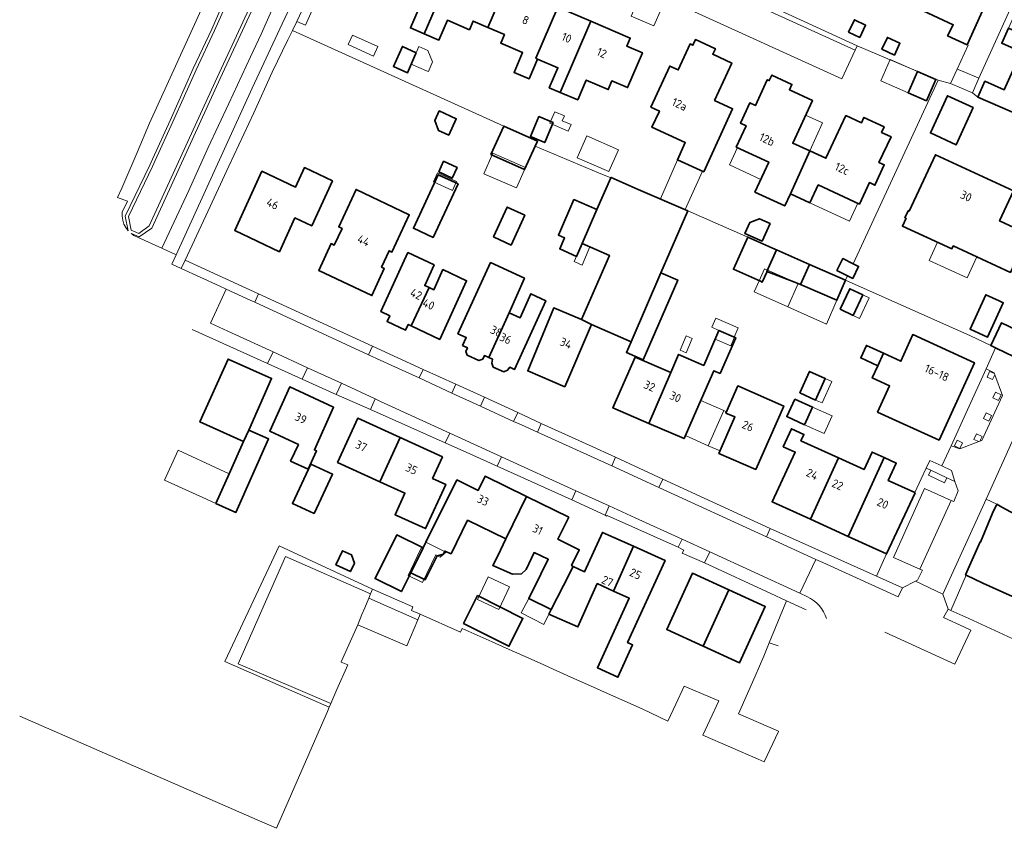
# Model space of a CAD drawing. Extents: x 154024 to 155007, y 472916 to 473908.
# Tile 2 of 49: x 154024 to 154183, y 473361 to 473491. Entities that reach past the tile are written whole.
import ezdxf
from ezdxf.enums import TextEntityAlignment as Align

# ---------------------------------------------------------------- set-up
doc = ezdxf.new("R2010")
doc.units = 0
doc.header["$LTSCALE"] = 0.75
for name, color, linetype, lineweight in [('B-RO-GR-BEPLANTING_CULTUUR_HEESTERS-GV', 252, 'CONTINUOUS', 18), ('B-RO-GR-BEPLANTING_CULTUUR_ROOS-GV', 252, 'CONTINUOUS', 18), ('B-RO-OG-BEBOUWING-GV', 6, 'CONTINUOUS', 35), ('B-RO-OG-BEBOUWING-T18', 1, 'CONTINUOUS', 18), ('B-RO-OG-BEBOUWING_LUIFEL-GV', 6, 'CONTINUOUS', 18), ('B-RO-OG-BEBOUWING_OVERBOUWING-GV', 6, 'CONTINUOUS', 18), ('B-RO-OG-TERREIN_CULTUURSCHEIDING-GV', 252, 'CONTINUOUS', 18), ('B-RO-OG-TERREIN_ERF-GV', 252, 'CONTINUOUS', 18), ('B-RO-OG-WATER-GV', 252, 'CONTINUOUS', 18), ('B-RO-OG-WATER_SLOOT-GV', 252, 'CONTINUOUS', 18), ('B-RO-VH-VERHARDING_BETONSTRAATSTEEN-GV', 252, 'CONTINUOUS', 18), ('B-RO-VH-VERHARDING_STRAATBAKSTEEN-GV', 252, 'CONTINUOUS', 18), ('B-RO-VH-VERHARDING_TEGEL-GV', 252, 'CONTINUOUS', 18)]:
    doc.layers.add(name, color=color, linetype=linetype, lineweight=lineweight)
doc.styles.add('NLCS-ISO-M200-T18', font='NLCS-ISO.ttf', dxfattribs={"height": 0.36})

msp = doc.modelspace()

# ---------------------------------------------------------------- linework, layer by layer
at = {"layer": 'B-RO-GR-BEPLANTING_CULTUUR_HEESTERS-GV', "flags": 128}
for points in [[(154079.202, 473510.967), (154078.18, 473511.381), (154072.857, 473500), (154070.77, 473495.52), (154068.748, 473491.104), (154070.157, 473490.505), (154074.328, 473500), (154074.713, 473500.877), (154077.139, 473506.518)], [(154181.549, 473434.043), (154181.481, 473434.231), (154180.703, 473434.594), (154180.28, 473433.688), (154181.185, 473433.266)], [(154182.564, 473430.809), (154181.658, 473431.232), (154181.235, 473430.326), (154182.14, 473429.904)], [(154181.02, 473427.45), (154180.114, 473427.873), (154179.691, 473426.967), (154180.596, 473426.545)], [(154178.936, 473423.251), (154179.132, 473423.325), (154179.492, 473424.094), (154178.586, 473424.517), (154178.163, 473423.611)], [(154176.333, 473423.06), (154175.427, 473423.483), (154175.004, 473422.577), (154175.909, 473422.155)], [(154175.085, 473416.792), (154174.502, 473417.067), (154173.762, 473417.416), (154173.391, 473416.615), (154170.827, 473417.813), (154171.187, 473418.629), (154170.455, 473418.974), (154169.616, 473417.232), (154168.597, 473415.012), (154168.641, 473414.992), (154164.05, 473405.097), (154164.048, 473405.098), (154162.398, 473401.502), (154166.607, 473399.603), (154168.726, 473400.682), (154169.047, 473400.839), (154169.828, 473402.457), (154169.406, 473402.645), (154165.142, 473404.546), (154170.162, 473415.673), (154174.491, 473413.752), (154174.89, 473413.575), (154175.638, 473415.299)], [(154181.17, 473411.666), (154181.865, 473413.124), (154180.12, 473413.961), (154173.133, 473398.581), (154173.981, 473396.196), (154174.429, 473395.989), (154176.916, 473401.668), (154176.824, 473401.713), (154179.175, 473407.037), (154179.221, 473407.017)], [(154073.998, 473380.35), (154074.249, 473380.925), (154059.282, 473387.366), (154066.903, 473404.694), (154080.656, 473398.656), (154080.977, 473399.438), (154065.871, 473406.423), (154057.102, 473387.735)]]:
    msp.add_lwpolyline(points, close=True, dxfattribs=at)
at = {"layer": 'B-RO-GR-BEPLANTING_CULTUUR_ROOS-GV', "flags": 128}
msp.add_lwpolyline([(154151.059, 473396.047), (154147.89, 473397.523), (154145.08, 473390.747), (154146.54, 473390.27)], dxfattribs=at)
at = {"layer": 'B-RO-OG-BEBOUWING-GV', "flags": 128}
for points in [[(154174.953, 473505.918), (154169.146, 473493.204), (154174.822, 473490.612), (154173.908, 473488.835), (154177.092, 473487.381), (154179.784, 473493.34), (154176.686, 473494.738), (154179.176, 473500.251), (154175.947, 473501.726), (154177.346, 473504.824)], [(154088.695, 473503.027), (154085.134, 473494.757), (154085.217, 473494.721), (154088.496, 473493.308), (154087.111, 473490.094), (154089.338, 473489.135), (154094.28, 473500.624)], [(154099.604, 473490.158), (154102.043, 473495.798), (154099.635, 473496.839), (154100.173, 473498.089), (154094.28, 473500.624), (154089.338, 473489.135), (154091.703, 473488.116), (154093.088, 473491.331), (154096.642, 473489.801), (154097.235, 473491.178)], [(154102.043, 473495.798), (154099.604, 473490.158), (154102.287, 473489.002), (154101.694, 473487.625), (154105.239, 473486.097), (154103.854, 473482.883), (154106.27, 473481.842), (154107.654, 473485.057), (154107.37, 473485.179), (154110.938, 473493.457), (154105.225, 473495.915), (154104.684, 473494.656)], [(154107.654, 473485.057), (154110.933, 473483.645), (154109.549, 473480.43), (154111.319, 473479.667), (154116.266, 473491.164), (154110.938, 473493.457), (154107.37, 473485.179)], [(154111.319, 473479.667), (154114.141, 473478.452), (154115.525, 473481.667), (154119.079, 473480.137), (154119.648, 473481.534), (154122.186, 473480.452), (154124.604, 473486.075), (154122.065, 473487.156), (154122.614, 473488.433), (154116.266, 473491.164)], [(154159.698, 473488.558), (154160.648, 473490.539), (154158.844, 473491.404), (154157.894, 473489.423)], [(154183.734, 473490.022), (154182.658, 473487.6), (154185.774, 473486.216), (154184.441, 473483.216), (154194.11, 473478.928), (154196.516, 473484.353)], [(154134.496, 473466.846), (154139.168, 473477.036), (154136.259, 473478.37), (154139.031, 473484.415), (154135.958, 473485.823), (154136.375, 473486.732), (154133.157, 473488.208), (154132.741, 473487.299), (154132.304, 473487.499), (154130.379, 473483.299), (154129.015, 473483.924), (154125.973, 473477.289), (154127.336, 473476.663), (154126.128, 473474.027), (154131.518, 473471.556), (154130.251, 473468.792)], [(154165.302, 473485.697), (154166.195, 473487.613), (154164.188, 473488.549), (154163.294, 473486.633)], [(154086.958, 473483.561), (154087.912, 473485.834), (154088.025, 473486.082), (154085.811, 473487.089), (154084.349, 473483.877), (154086.63, 473482.839)], [(154170.484, 473478.3), (154172.001, 473481.74), (154169.038, 473483.047), (154167.521, 473479.607)], [(154191.636, 473473.349), (154194.11, 473478.928), (154184.441, 473483.216), (154183.054, 473480.092), (154179.937, 473481.476), (154178.797, 473478.909)], [(154151.645, 473470.211), (154148.884, 473471.465), (154152.052, 473478.384), (154148.337, 473480.085), (154148.743, 473480.96), (154145.51, 473482.46), (154145.097, 473481.569), (154144.761, 473481.723), (154142.846, 473477.54), (154141.938, 473477.96), (154140.433, 473474.7), (154141.341, 473474.281), (154139.748, 473470.831), (154145.013, 473468.4), (154142.779, 473463.561), (154147.6, 473461.335), (154148.509, 473463.305)], [(154178.053, 473477.207), (154173.873, 473479.128), (154171.117, 473473.131), (154175.297, 473471.21)], [(154093.282, 473472.766), (154094.511, 473475.42), (154091.77, 473476.69), (154091.045, 473475.125), (154091.629, 473473.532)], [(154110.176, 473474.784), (154107.873, 473475.769), (154106.496, 473472.551), (154108.8, 473471.566), (154108.92, 473471.848)], [(154148.509, 473463.305), (154151.669, 473461.846), (154152.994, 473464.715), (154159.666, 473461.633), (154161.264, 473465.092), (154162.172, 473464.673), (154163.681, 473467.941), (154162.813, 473468.352), (154164.761, 473472.498), (154163.235, 473473.215), (154163.651, 473474.113), (154160.388, 473475.624), (154159.98, 473474.744), (154157.483, 473475.917), (154154.247, 473469.03), (154151.645, 473470.211)], [(154107.268, 473470.989), (154107.627, 473471.781), (154102.201, 473474.237), (154100.122, 473469.645), (154105.548, 473467.189)], [(154167.717, 473460.455), (154167.535, 473460.539), (154167.016, 473459.413), (154167.198, 473459.33), (154166.611, 473458.058), (154174.596, 473454.407), (154174.81, 473454.87), (154184.071, 473450.597), (154186.92, 473456.772), (154182.316, 473458.896), (154184.57, 473463.781), (154171.94, 473469.608)], [(154065.951, 473453.936), (154068.45, 473459.39), (154071.17, 473458.097), (154074.502, 473465.37), (154069.985, 473467.513), (154068.524, 473464.345), (154063.104, 473466.917), (154058.719, 473457.374)], [(154091.676, 473466.815), (154093.867, 473465.823), (154094.645, 473467.541), (154092.454, 473468.533)], [(154090.785, 473456.248), (154094.793, 473464.877), (154091.599, 473466.36), (154087.592, 473457.731)], [(154117.246, 473460.725), (154114.857, 473455.261), (154119.255, 473453.339), (154114.734, 473442.997), (154116.338, 473442.162), (154122.763, 473439.385), (154127.576, 473450.529), (154131.906, 473460.555), (154123.92, 473464.006), (154119.521, 473465.929), (154119.484, 473465.844)], [(154082.431, 473451.414), (154083.663, 473454.084), (154084.117, 473453.875), (154086.903, 473459.913), (154078.319, 473463.986), (154075.529, 473457.939), (154076.046, 473457.7), (154074.805, 473455.011), (154074.289, 473455.25), (154072.291, 473450.919), (154080.87, 473446.838), (154082.884, 473451.206)], [(154114.857, 473455.261), (154117.246, 473460.725), (154113.53, 473462.349), (154111.019, 473456.604), (154112.005, 473456.172), (154111.22, 473454.376), (154113.949, 473453.183)], [(154105.582, 473459.83), (154102.741, 473461.134), (154100.53, 473456.315), (154103.371, 473455.011)], [(154143.945, 473455.617), (154145.22, 473458.485), (154143.517, 473459.243), (154141.933, 473458.634), (154141.145, 473456.862)], [(154144.718, 473450.734), (154146.267, 473454.218), (154145.968, 473454.351), (154141.605, 473456.291), (154139.298, 473451.104), (154143.664, 473449.163), (154143.961, 473449.031), (154144.673, 473450.633)], [(154087.224, 473441.945), (154090.15, 473448.132), (154089.41, 473448.471), (154090.934, 473451.809), (154086.695, 473453.788), (154082.339, 473444.256), (154083.759, 473443.584), (154083.333, 473442.68), (154086.317, 473441.268), (154086.743, 473442.172)], [(154146.267, 473454.218), (154144.718, 473450.734), (154149.034, 473449.077), (154150.135, 473448.607), (154151.587, 473451.874)], [(154156.032, 473450.881), (154157.735, 473450.038), (154158.574, 473449.623), (154159.533, 473451.56), (154158.645, 473451.999), (154156.991, 473452.818)], [(154099.766, 473436.832), (154103.081, 473444.042), (154105.513, 473449.67), (154100.059, 473452.175), (154094.773, 473440.667), (154096.111, 473440.053), (154095.521, 473438.784), (154096.324, 473438.415), (154096.057, 473437.833), (154096.288, 473437.21), (154098.159, 473436.349), (154098.783, 473436.58), (154099.05, 473437.161)], [(154157.398, 473449.313), (154151.587, 473451.874), (154150.135, 473448.607), (154156.024, 473446.094)], [(154090.15, 473448.132), (154087.224, 473441.945), (154091.841, 473439.761), (154096.175, 473449.237), (154092.343, 473451.031), (154090.891, 473447.792)], [(154122.763, 473439.385), (154122.015, 473437.654), (154124.734, 473436.479), (154130.298, 473449.353), (154127.576, 473450.529)], [(154103.081, 473444.042), (154099.766, 473436.832), (154100.391, 473436.545), (154100.25, 473435.928), (154100.49, 473435.3), (154102.171, 473434.527), (154102.767, 473434.771), (154103.18, 473435.263), (154103.944, 473434.912), (154108.98, 473446.012), (154106.577, 473447.128), (154104.813, 473443.238)], [(154156.54, 473444.652), (154158.667, 473443.647), (154160.228, 473446.95), (154158.101, 473447.955)], [(154182.263, 473445.977), (154180.075, 473446.972), (154177.548, 473441.42), (154180.379, 473440.132), (154182.906, 473445.684)], [(154114.734, 473442.997), (154110.25, 473444.844), (154106.059, 473434.674), (154112.038, 473432.124), (154116.338, 473442.162)], [(154181.66, 473438.384), (154183.335, 473437.57), (154184.424, 473437.04), (154188.693, 473435.072), (154202.981, 473428.484), (154208.764, 473425.818), (154209.67, 473425.4), (154222.103, 473419.667), (154228.423, 473416.753), (154235.833, 473413.337), (154236.095, 473413.906), (154239.935, 473412.156), (154240.701, 473414.083), (154241.233, 473416.988), (154238.144, 473418.349), (154229.063, 473422.536), (154228.071, 473420.372), (154224.65, 473421.958), (154225.067, 473422.866), (154190.467, 473438.768), (154186.214, 473440.722), (154182.625, 473442.467), (154180.891, 473438.758)], [(154125.648, 473426.18), (154131.323, 473423.738), (154133.349, 473428.335), (154136.15, 473434.691), (154137.146, 473434.256), (154139.671, 473440.039), (154136.959, 473441.223), (154134.491, 473435.569), (154133.264, 473436.104), (154130.442, 473437.334), (154129.202, 473434.44)], [(154162.583, 473428.003), (154172.531, 473423.497), (154178.233, 473435.996), (154168.288, 473440.554), (154166.362, 473436.231), (154163.544, 473437.524), (154162.614, 473435.499), (154161.721, 473433.553), (154164.539, 473432.26)], [(154163.544, 473437.524), (154160.793, 473438.787), (154159.863, 473436.762), (154162.614, 473435.499)], [(154125.648, 473426.18), (154129.202, 473434.44), (154123.427, 473436.914), (154119.814, 473428.69)], [(154060.965, 473425.114), (154064.67, 473433.458), (154057.643, 473436.582), (154053.078, 473426.421), (154060.149, 473423.276)], [(154150.03, 473431.114), (154152.574, 473429.971), (154154.138, 473433.45), (154151.594, 473434.594)], [(154142.943, 473418.737), (154147.417, 473429.001), (154139.986, 473432.239), (154138.082, 473427.871), (154139.545, 473427.233), (154136.963, 473421.311)], [(154068.996, 473422.81), (154067.746, 473420.094), (154070.6, 473418.781), (154071.932, 473421.739), (154071.588, 473421.899), (154074.694, 473428.792), (154067.596, 473432.096), (154064.371, 473424.939)], [(154149.209, 473430.13), (154147.919, 473427.285), (154150.8, 473425.979), (154152.09, 473428.825)], [(154082.178, 473416.764), (154085.429, 473423.907), (154078.582, 473427.026), (154075.338, 473419.878)], [(154057.827, 473418.046), (154055.677, 473413.252), (154058.906, 473411.804), (154064.182, 473423.685), (154060.965, 473425.114), (154060.149, 473423.276)], [(154151.753, 473410.706), (154156.277, 473420.626), (154150.215, 473423.388), (154150.682, 473424.417), (154148.671, 473425.332), (154147.343, 473422.41), (154149.294, 473421.554), (154145.536, 473413.542)], [(154082.178, 473416.764), (154086.221, 473414.924), (154084.636, 473411.442), (154089.564, 473409.198), (154092.812, 473416.336), (154090.685, 473417.304), (154092.277, 473420.787), (154085.429, 473423.907)], [(154156.277, 473420.626), (154151.753, 473410.706), (154157.833, 473407.933), (154163.649, 473420.682), (154161.696, 473421.571), (154160.407, 473418.744)], [(154071.527, 473411.629), (154074.518, 473417.964), (154071.031, 473419.611), (154068.039, 473413.276)], [(154163.649, 473420.682), (154157.833, 473407.933), (154164.048, 473405.098), (154164.05, 473405.097), (154168.641, 473414.992), (154168.597, 473415.012), (154164.329, 473416.957), (154165.619, 473419.786)], [(154094.585, 473417.057), (154089.593, 473406.999), (154089.14, 473406.087), (154087.142, 473402.06), (154089.467, 473400.906), (154091.405, 473404.809), (154092.429, 473405.077), (154092.657, 473405.562), (154093.662, 473405.145), (154096.333, 473410.54), (154102.536, 473407.524), (154105.879, 473414.371), (154099.158, 473417.652), (154098.028, 473415.376)], [(154109.855, 473396.103), (154111.861, 473400.024), (154113.379, 473403.1), (154113.134, 473403.221), (154114.391, 473405.779), (154110.948, 473407.479), (154112.699, 473411.041), (154105.879, 473414.371), (154102.536, 473407.524), (154101.224, 473404.804), (154100.412, 473403.242), (154103.585, 473401.83), (154105.027, 473401.906), (154105.782, 473402.606), (154107.094, 473405.326), (154109.363, 473404.233), (154108.184, 473401.859), (154106.217, 473397.918)], [(154182.658, 473412.637), (154181.865, 473413.124), (154181.17, 473411.666), (154179.221, 473407.017), (154179.175, 473407.037), (154176.824, 473401.713), (154176.916, 473401.668), (154179.614, 473400.361), (154187.643, 473396.758), (154191.086, 473404.432), (154185.904, 473406.756), (154187.414, 473410.122), (154185.593, 473411.085)], [(154111.861, 473400.024), (154109.855, 473396.103), (154109.489, 473395.386), (154114.18, 473393.308), (154117.281, 473400.312), (154119.924, 473399.108), (154123.151, 473406.338), (154118.134, 473408.577), (154115.223, 473402.19), (154113.379, 473403.1)], [(154087.142, 473402.06), (154089.14, 473406.087), (154084.905, 473408.188), (154081.404, 473401.134), (154085.639, 473399.032)], [(154075.061, 473403.343), (154077.395, 473402.25), (154078.041, 473403.629), (154077.56, 473404.959), (154076.132, 473405.629)], [(154119.924, 473399.108), (154122.45, 473397.957), (154117.33, 473386.72), (154120.625, 473385.174), (154123.009, 473390.395), (154122.183, 473390.772), (154128.252, 473404.061), (154123.151, 473406.338)], [(154134.403, 473390.209), (154138.562, 473399.302), (154132.675, 473401.996), (154128.514, 473392.903)], [(154138.562, 473399.302), (154134.403, 473390.209), (154140.289, 473387.516), (154144.45, 473396.607)], [(154095.705, 473393.854), (154103.021, 473390.187), (154105.283, 473394.698), (154097.966, 473398.366)]]:
    msp.add_lwpolyline(points, close=True, dxfattribs=at)
at = {"layer": 'B-RO-OG-BEBOUWING_LUIFEL-GV', "flags": 128}
for points in [[(154089.7, 473483.167), (154089.997, 473483.041), (154090.663, 473484.61), (154089.921, 473486.447), (154088.446, 473487.074), (154088.025, 473486.082), (154087.244, 473484.243)], [(154167.521, 473479.607), (154169.04, 473483.05), (154164.619, 473485), (154163.1, 473481.557)], [(154109.701, 473474.872), (154109.636, 473474.725), (154112.602, 473473.43), (154113.062, 473474.482), (154111.646, 473475.1), (154111.978, 473475.861), (154110.428, 473476.538)], [(154150.968, 473476.017), (154148.884, 473471.465), (154151.645, 473470.211), (154153.715, 473474.769)], [(154139.936, 473470.744), (154138.653, 473467.965), (154143.73, 473465.621), (154145.013, 473468.4)], [(154100.437, 473469.859), (154098.984, 473466.532), (154104.248, 473464.233), (154105.701, 473467.56)], [(154130.251, 473468.792), (154127.512, 473462.454), (154131.486, 473460.737), (154134.323, 473466.925)], [(154090.823, 473465.234), (154093.906, 473463.824), (154094.564, 473465.262), (154091.48, 473466.672)], [(154152.994, 473464.715), (154151.669, 473461.846), (154158.071, 473458.889), (154159.396, 473461.758)], [(154116.116, 473454.711), (154114.857, 473455.261), (154113.575, 473452.327), (154114.834, 473451.777)], [(154178.61, 473453.117), (154174.81, 473454.87), (154174.596, 473454.407), (154172.291, 473455.461), (154170.942, 473452.51), (154177.055, 473449.715)], [(154149.754, 473448.776), (154144.326, 473451.189), (154143.465, 473449.251), (154142.653, 473447.424), (154148.081, 473445.012)], [(154149.754, 473448.776), (154148.081, 473445.012), (154154.312, 473442.242), (154156.027, 473446.1)], [(154158.667, 473443.647), (154159.692, 473443.163), (154161.253, 473446.466), (154160.228, 473446.95)], [(154139.443, 473440.138), (154136.959, 473441.223), (154136.341, 473439.808), (154138.876, 473438.701), (154139.494, 473440.116)], [(154152.574, 473429.971), (154153.633, 473429.495), (154155.197, 473432.974), (154154.138, 473433.45)], [(154137.752, 473428.256), (154134.036, 473429.894), (154131.54, 473424.232), (154135.234, 473422.59)], [(154137.752, 473428.256), (154135.234, 473422.59), (154137.149, 473421.739), (154139.545, 473427.233), (154138.082, 473427.871), (154138.169, 473428.071)], [(154152.09, 473428.825), (154150.8, 473425.979), (154153.954, 473424.55), (154155.243, 473427.395)], [(154089.589, 473406.99), (154089.096, 473405.957), (154088.874, 473406.063), (154088.694, 473405.686), (154086.745, 473401.599), (154089.032, 473400.482), (154091.213, 473404.947), (154091.933, 473404.596), (154092.821, 473405.412)], [(154097.918, 473397.766), (154101.382, 473396.111), (154103.131, 473399.771), (154099.667, 473401.426)], [(154106.217, 473397.918), (154105.022, 473395.578), (154108.643, 473393.729), (154109.489, 473395.386), (154109.855, 473396.103)]]:
    msp.add_lwpolyline(points, close=True, dxfattribs=at)
at = {"layer": 'B-RO-OG-BEBOUWING_OVERBOUWING-GV', "flags": 128}
for points in [[(154077.034, 473487.409), (154081.132, 473485.537), (154081.829, 473487.063), (154077.731, 473488.935)], [(154114.057, 473469.114), (154119.172, 473466.879), (154120.714, 473470.407), (154115.598, 473472.642)], [(154136.959, 473441.223), (154139.443, 473440.138), (154140.087, 473441.612), (154136.444, 473443.203), (154135.8, 473441.729)], [(154130.676, 473438.022), (154131.659, 473437.601), (154132.644, 473439.9), (154131.661, 473440.321)]]:
    msp.add_lwpolyline(points, close=True, dxfattribs=at)
at = {"layer": 'B-RO-OG-TERREIN_CULTUURSCHEIDING-GV', "flags": 128}
for points in [[(154064.644, 473499.791), (154056.344, 473481.891), (154045.289, 473457.761), (154043.271, 473456.313), (154042.139, 473456.797), (154041.989, 473456.861), (154042.124, 473456.761), (154042.195, 473456.708), (154042.411, 473456.568), (154042.635, 473456.443), (154042.867, 473456.333), (154043.106, 473456.238), (154046.955, 473454.484), (154051.3, 473463.82), (154054.43, 473470.79), (154057.77, 473477.86), (154061.28, 473485.39), (154062.96, 473489.09), (154065.03, 473493.71)], [(154055.799, 473498.608), (154044.953, 473474.71), (154042.919, 473469.968), (154040.442, 473464.191), (154039.782, 473462.675), (154041.39, 473462.11), (154040.513, 473460.297), (154040.509, 473459.651), (154040.61, 473459.013), (154040.815, 473458.401), (154041.116, 473457.829), (154041.507, 473457.315), (154041.006, 473459.683), (154044.978, 473467.913), (154045.413, 473468.865), (154048.274, 473475.126), (154052.006, 473483.518), (154055.005, 473489.877), (154056.643, 473493.593)]]:
    msp.add_lwpolyline(points, dxfattribs=at)
msp.add_lwpolyline([(154075.936, 473387.652), (154078.591, 473393.653), (154079.276, 473395.298), (154079.735, 473396.415), (154080.366, 473397.951), (154080.656, 473398.656), (154066.903, 473404.694), (154059.282, 473387.366), (154074.249, 473380.925), (154075.232, 473383.175), (154076.984, 473387.188), (154075.927, 473387.632)], close=True, dxfattribs=at)
at = {"layer": 'B-RO-OG-TERREIN_ERF-GV', "flags": 128}
for points in [[(154177.918, 473479.594), (154178.797, 473478.909), (154179.937, 473481.476), (154183.054, 473480.092), (154184.441, 473483.216), (154185.774, 473486.216), (154182.658, 473487.6), (154183.734, 473490.022), (154184.805, 473492.433), (154187.921, 473491.049), (154189.3, 473494.152), (154190.65, 473497.19), (154187.534, 473498.574), (154188.167, 473500), (154188.679, 473501.152), (154187.344, 473501.744), (154185.726, 473502.409), (154184.664, 473500.066), (154184.804, 473500), (154186.707, 473499.107), (154178.943, 473481.953)], [(154159.698, 473488.558), (154157.894, 473489.423), (154158.844, 473491.404), (154160.648, 473490.539)], [(154127.576, 473450.529), (154130.298, 473449.353), (154124.734, 473436.479), (154122.015, 473437.654), (154122.763, 473439.385), (154116.338, 473442.162), (154112.038, 473432.124), (154106.059, 473434.674), (154110.25, 473444.844), (154114.734, 473442.997), (154119.255, 473453.339), (154114.857, 473455.261), (154113.949, 473453.183), (154111.22, 473454.376), (154112.005, 473456.172), (154111.019, 473456.604), (154113.53, 473462.349), (154117.246, 473460.725), (154119.484, 473465.844), (154117.478, 473466.689), (154107.268, 473470.989), (154105.548, 473467.189), (154100.122, 473469.645), (154102.201, 473474.237), (154068.041, 473489.681), (154067.28, 473488.15), (154064.74, 473482.92), (154061.78, 473476.37), (154057.78, 473467.77), (154054.06, 473459.71), (154050.687, 473452.584), (154062.543, 473447.116), (154080.997, 473438.69), (154089.184, 473434.92), (154094.437, 473432.555), (154099.093, 473430.411), (154104.458, 473427.942), (154108.239, 473426.187), (154116.007, 473422.657), (154120.217, 473420.744), (154127.869, 473417.179), (154145.259, 473409.235), (154162.398, 473401.502), (154164.048, 473405.098), (154157.833, 473407.933), (154151.753, 473410.706), (154145.536, 473413.542), (154149.294, 473421.554), (154147.343, 473422.41), (154148.671, 473425.332), (154150.682, 473424.417), (154150.215, 473423.388), (154156.277, 473420.626), (154160.407, 473418.744), (154161.696, 473421.571), (154163.649, 473420.682), (154165.619, 473419.786), (154164.329, 473416.957), (154168.597, 473415.012), (154169.616, 473417.232), (154170.455, 473418.974), (154171.027, 473420.203), (154172.957, 473419.316), (154174.462, 473422.595), (154177.129, 473428.405), (154180.139, 473435.033), (154181.66, 473438.384), (154180.891, 473438.758), (154177.585, 473440.365), (154157.398, 473449.313), (154156.024, 473446.094), (154150.135, 473448.607), (154149.034, 473449.077), (154144.718, 473450.734), (154144.673, 473450.633), (154143.961, 473449.031), (154143.664, 473449.163), (154139.298, 473451.104), (154141.605, 473456.291), (154131.906, 473460.555)], [(154134.496, 473466.846), (154130.251, 473468.792), (154131.518, 473471.556), (154126.128, 473474.027), (154127.336, 473476.663), (154125.973, 473477.289), (154129.015, 473483.924), (154130.379, 473483.299), (154132.304, 473487.499), (154132.741, 473487.299), (154133.157, 473488.208), (154136.375, 473486.732), (154135.958, 473485.823), (154139.031, 473484.415), (154136.259, 473478.37), (154139.168, 473477.036)], [(154165.302, 473485.697), (154163.294, 473486.633), (154164.188, 473488.549), (154166.195, 473487.613)], [(154087.912, 473485.834), (154086.958, 473483.561), (154086.63, 473482.839), (154084.349, 473483.877), (154085.811, 473487.089), (154088.025, 473486.082)], [(154170.484, 473478.3), (154167.521, 473479.607), (154169.038, 473483.047), (154172.001, 473481.74)], [(154151.645, 473470.211), (154154.247, 473469.03), (154157.483, 473475.917), (154159.98, 473474.744), (154160.388, 473475.624), (154163.651, 473474.113), (154163.235, 473473.215), (154164.761, 473472.498), (154162.813, 473468.352), (154163.681, 473467.941), (154162.172, 473464.673), (154161.264, 473465.092), (154159.666, 473461.633), (154152.994, 473464.715), (154151.669, 473461.846), (154148.509, 473463.305), (154147.6, 473461.335), (154142.779, 473463.561), (154145.013, 473468.4), (154139.748, 473470.831), (154141.341, 473474.281), (154140.433, 473474.7), (154141.938, 473477.96), (154142.846, 473477.54), (154144.761, 473481.723), (154145.097, 473481.569), (154145.51, 473482.46), (154148.743, 473480.96), (154148.337, 473480.085), (154152.052, 473478.384), (154148.884, 473471.465)], [(154178.053, 473477.207), (154175.297, 473471.21), (154171.117, 473473.131), (154173.873, 473479.128)], [(154093.282, 473472.766), (154091.629, 473473.532), (154091.045, 473475.125), (154091.77, 473476.69), (154094.511, 473475.42)], [(154108.92, 473471.848), (154108.8, 473471.566), (154106.496, 473472.551), (154107.873, 473475.769), (154110.176, 473474.784)], [(154167.717, 473460.455), (154171.94, 473469.608), (154184.57, 473463.781), (154182.316, 473458.896), (154186.92, 473456.772), (154184.071, 473450.597), (154174.81, 473454.87), (154174.596, 473454.407), (154166.611, 473458.058), (154167.198, 473459.33), (154167.016, 473459.413), (154167.535, 473460.539)], [(154065.951, 473453.936), (154058.719, 473457.374), (154063.104, 473466.917), (154068.524, 473464.345), (154069.985, 473467.513), (154074.502, 473465.37), (154071.17, 473458.097), (154068.45, 473459.39)], [(154091.676, 473466.815), (154092.454, 473468.533), (154094.645, 473467.541), (154093.867, 473465.823)], [(154090.785, 473456.248), (154087.592, 473457.731), (154091.599, 473466.36), (154094.793, 473464.877)], [(154082.431, 473451.414), (154082.884, 473451.206), (154080.87, 473446.838), (154072.291, 473450.919), (154074.289, 473455.25), (154074.805, 473455.011), (154076.046, 473457.7), (154075.529, 473457.939), (154078.319, 473463.986), (154086.903, 473459.913), (154084.117, 473453.875), (154083.663, 473454.084)], [(154105.582, 473459.83), (154103.371, 473455.011), (154100.53, 473456.315), (154102.741, 473461.134)], [(154143.945, 473455.617), (154141.145, 473456.862), (154141.933, 473458.634), (154143.517, 473459.243), (154145.22, 473458.485)], [(154089.41, 473448.471), (154090.15, 473448.132), (154090.891, 473447.792), (154092.343, 473451.031), (154096.175, 473449.237), (154091.841, 473439.761), (154087.224, 473441.945), (154086.743, 473442.172), (154086.317, 473441.268), (154083.333, 473442.68), (154083.759, 473443.584), (154082.339, 473444.256), (154086.695, 473453.788), (154090.934, 473451.809)], [(154103.081, 473444.042), (154104.813, 473443.238), (154106.577, 473447.128), (154108.98, 473446.012), (154103.944, 473434.912), (154103.18, 473435.263), (154102.767, 473434.771), (154102.171, 473434.527), (154100.49, 473435.3), (154100.25, 473435.928), (154100.391, 473436.545), (154099.766, 473436.832), (154099.05, 473437.161), (154098.783, 473436.58), (154098.159, 473436.349), (154096.288, 473437.21), (154096.057, 473437.833), (154096.324, 473438.415), (154095.521, 473438.784), (154096.111, 473440.053), (154094.773, 473440.667), (154100.059, 473452.175), (154105.513, 473449.67)], [(154156.54, 473444.652), (154158.101, 473447.955), (154160.228, 473446.95), (154158.667, 473443.647)], [(154182.263, 473445.977), (154182.906, 473445.684), (154180.379, 473440.132), (154177.548, 473441.42), (154180.075, 473446.972)], [(154125.648, 473426.18), (154119.814, 473428.69), (154123.427, 473436.914), (154129.202, 473434.44), (154130.442, 473437.334), (154133.264, 473436.104), (154134.491, 473435.569), (154136.959, 473441.223), (154139.671, 473440.039), (154137.146, 473434.256), (154136.15, 473434.691), (154133.349, 473428.335), (154131.323, 473423.738)], [(154162.614, 473435.499), (154159.863, 473436.762), (154160.793, 473438.787), (154163.544, 473437.524), (154166.362, 473436.231), (154168.288, 473440.554), (154178.233, 473435.996), (154172.531, 473423.497), (154162.583, 473428.003), (154164.539, 473432.26), (154161.721, 473433.553)], [(154060.965, 473425.114), (154064.182, 473423.685), (154058.906, 473411.804), (154055.677, 473413.252), (154054.157, 473413.934), (154047.35, 473417.035), (154049.565, 473421.85), (154056.314, 473418.743), (154057.827, 473418.046), (154060.149, 473423.276), (154053.078, 473426.421), (154057.643, 473436.582), (154064.67, 473433.458)], [(154150.03, 473431.114), (154151.594, 473434.594), (154154.138, 473433.45), (154152.574, 473429.971)], [(154142.943, 473418.737), (154136.963, 473421.311), (154139.545, 473427.233), (154138.082, 473427.871), (154139.986, 473432.239), (154147.417, 473429.001)], [(154068.996, 473422.81), (154064.371, 473424.939), (154067.596, 473432.096), (154074.694, 473428.792), (154071.588, 473421.899), (154071.932, 473421.739), (154070.6, 473418.781), (154067.746, 473420.094)], [(154149.209, 473430.13), (154152.09, 473428.825), (154150.8, 473425.979), (154147.919, 473427.285)], [(154085.429, 473423.907), (154092.277, 473420.787), (154090.685, 473417.304), (154092.812, 473416.336), (154089.564, 473409.198), (154084.636, 473411.442), (154086.221, 473414.924), (154082.178, 473416.764), (154075.338, 473419.878), (154078.582, 473427.026)], [(154071.527, 473411.629), (154068.039, 473413.276), (154071.031, 473419.611), (154074.518, 473417.964)], [(154089.14, 473406.087), (154089.593, 473406.999), (154094.585, 473417.057), (154098.028, 473415.376), (154099.158, 473417.652), (154105.879, 473414.371), (154112.699, 473411.041), (154110.948, 473407.479), (154114.391, 473405.779), (154113.134, 473403.221), (154113.379, 473403.1), (154115.223, 473402.19), (154118.134, 473408.577), (154123.151, 473406.338), (154128.252, 473404.061), (154122.183, 473390.772), (154123.009, 473390.395), (154120.625, 473385.174), (154117.33, 473386.72), (154122.45, 473397.957), (154119.924, 473399.108), (154117.281, 473400.312), (154114.18, 473393.308), (154109.489, 473395.386), (154109.855, 473396.103), (154106.217, 473397.918), (154108.184, 473401.859), (154109.363, 473404.233), (154107.094, 473405.326), (154105.782, 473402.606), (154105.027, 473401.906), (154103.585, 473401.83), (154100.412, 473403.242), (154101.224, 473404.804), (154102.536, 473407.524), (154096.333, 473410.54), (154093.662, 473405.145), (154092.657, 473405.562), (154092.429, 473405.077), (154091.405, 473404.809), (154089.467, 473400.906), (154087.142, 473402.06), (154085.639, 473399.032), (154081.404, 473401.134), (154084.905, 473408.188)], [(154075.061, 473403.343), (154076.132, 473405.629), (154077.56, 473404.959), (154078.041, 473403.629), (154077.395, 473402.25)], [(154138.562, 473399.302), (154144.45, 473396.607), (154140.289, 473387.516), (154134.403, 473390.209), (154128.514, 473392.903), (154132.675, 473401.996)], [(154095.705, 473393.854), (154097.966, 473398.366), (154105.283, 473394.698), (154103.021, 473390.187)]]:
    msp.add_lwpolyline(points, close=True, dxfattribs=at)
for points in [[(154074.328, 473500), (154070.157, 473490.505), (154068.748, 473491.104), (154068.041, 473489.681), (154102.201, 473474.237), (154107.627, 473471.781), (154107.268, 473470.989), (154117.478, 473466.689), (154119.484, 473465.844), (154119.521, 473465.929), (154123.92, 473464.006), (154131.906, 473460.555), (154141.605, 473456.291), (154145.968, 473454.351), (154146.267, 473454.218), (154151.587, 473451.874), (154157.398, 473449.313), (154157.735, 473450.038), (154156.032, 473450.881), (154156.991, 473452.818), (154158.645, 473451.999), (154172.396, 473481.626), (154159.276, 473487.194), (154158.962, 473486.508), (154156.824, 473481.838), (154131.803, 473493.243)], [(154135.722, 473498.055), (154159.276, 473487.194), (154172.396, 473481.626), (154174.397, 473481.123), (154175.473, 473483.448), (154177.248, 473487.31), (154177.092, 473487.381), (154173.908, 473488.835), (154174.822, 473490.612), (154169.146, 473493.204)], [(154110.938, 473493.457), (154116.266, 473491.164), (154122.614, 473488.433), (154122.065, 473487.156), (154124.604, 473486.075), (154122.186, 473480.452), (154119.648, 473481.534), (154119.079, 473480.137), (154115.525, 473481.667), (154114.141, 473478.452), (154111.319, 473479.667), (154109.549, 473480.43), (154110.933, 473483.645), (154107.654, 473485.057), (154106.27, 473481.842), (154103.854, 473482.883), (154105.239, 473486.097), (154101.694, 473487.625), (154102.287, 473489.002), (154099.604, 473490.158), (154097.235, 473491.178), (154096.642, 473489.801), (154093.088, 473491.331), (154091.703, 473488.116), (154089.338, 473489.135), (154087.111, 473490.094), (154088.496, 473493.308)], [(154127.685, 473493.226), (154126.448, 473490.406), (154122.785, 473491.99)], [(154178.797, 473478.909), (154177.918, 473479.594), (154174.397, 473481.123), (154172.396, 473481.626), (154158.645, 473451.999), (154159.533, 473451.56), (154158.574, 473449.623), (154157.735, 473450.038), (154157.398, 473449.313), (154177.585, 473440.365), (154180.891, 473438.758), (154182.625, 473442.467), (154186.214, 473440.722)], [(154191.636, 473473.349), (154178.797, 473478.909)], [(154118.966, 473382.546), (154121.749, 473381.301), (154124.54, 473380.051), (154128.711, 473378.098), (154129.974, 473380.834), (154131.323, 473383.758), (154136.931, 473381.358), (154135.49, 473378.265), (154134.355, 473375.827), (154143.289, 473371.953), (154144.282, 473371.491), (154146.562, 473376.396), (154146.586, 473376.458), (154140.092, 473379.245), (154142.79, 473385.34), (154144.19, 473388.6), (154145.08, 473390.747), (154147.89, 473397.523), (154145.355, 473398.703), (154134.638, 473403.64), (154131.018, 473405.24), (154131.282, 473405.715), (154130.352, 473406.202), (154118.88, 473411.317), (154118.84, 473411.198), (154118.548, 473411.381), (154113.174, 473413.82), (154101.112, 473419.308), (154096.676, 473421.275), (154092.715, 473423.032), (154080.653, 473428.429), (154075.124, 473430.888), (154069.626, 473433.352), (154064.018, 473435.864), (154051.859, 473441.349)], [(154186.814, 473428.749), (154180.12, 473413.961), (154181.865, 473413.124), (154182.658, 473412.637), (154185.593, 473411.085)], [(154023.962, 473378.878), (154027.434, 473377.362), (154062.316, 473362.145), (154065.456, 473360.776), (154073.094, 473378.278), (154073.699, 473379.664), (154073.998, 473380.35), (154057.102, 473387.735), (154065.871, 473406.423), (154080.977, 473399.438), (154087.513, 473396.547), (154087.264, 473395.983), (154088.684, 473395.355), (154095.212, 473392.467), (154095.461, 473393.031), (154100.285, 473390.897), (154102.59, 473389.877), (154105.288, 473388.669), (154108.044, 473387.435), (154110.754, 473386.222), (154113.522, 473384.983), (154116.197, 473383.786), (154118.966, 473382.546)], [(154187.643, 473396.758), (154179.614, 473400.361), (154176.916, 473401.668), (154174.429, 473395.989), (154177.328, 473394.646), (154198.368, 473384.995)]]:
    msp.add_lwpolyline(points, dxfattribs=at)
at = {"layer": 'B-RO-OG-WATER-GV', "flags": 128}
msp.add_lwpolyline([(154057.1, 473493.39), (154055.46, 473489.67), (154052.46, 473483.31), (154048.73, 473474.92), (154045.87, 473468.663), (154045.43, 473467.7), (154041.53, 473459.62), (154042, 473457.4), (154042.336, 473457.256), (154043.208, 473456.883), (154044.89, 473458.09), (154055.89, 473482.1), (154064.19, 473500)], dxfattribs=at)
at = {"layer": 'B-RO-OG-WATER_SLOOT-GV', "flags": 128}
for points in [[(154064.19, 473500), (154055.89, 473482.1), (154044.89, 473458.09), (154043.208, 473456.883), (154042.336, 473457.256), (154042, 473457.4), (154041.53, 473459.62), (154045.43, 473467.7), (154045.87, 473468.663), (154048.73, 473474.92), (154052.46, 473483.31), (154055.46, 473489.67), (154057.1, 473493.39)], [(154041.989, 473456.861), (154042.139, 473456.797), (154043.271, 473456.313), (154045.289, 473457.761), (154056.344, 473481.891), (154064.644, 473499.791)], [(154056.643, 473493.593), (154055.005, 473489.877), (154052.006, 473483.518), (154048.274, 473475.126), (154045.413, 473468.865), (154044.978, 473467.913), (154041.006, 473459.683), (154041.507, 473457.315)]]:
    msp.add_lwpolyline(points, dxfattribs=at)
at = {"layer": 'B-RO-VH-VERHARDING_BETONSTRAATSTEEN-GV', "flags": 128}
for points in [[(154149.144, 473522.146), (154147.846, 473519.216), (154181.038, 473504.202), (154179.176, 473500.251), (154176.686, 473494.738), (154179.784, 473493.34), (154177.092, 473487.381), (154177.248, 473487.31), (154175.473, 473483.448), (154176.407, 473483.064), (154178.943, 473481.953), (154186.707, 473499.107), (154184.804, 473500), (154184.664, 473500.066), (154185.726, 473502.409), (154186.944, 473505.097), (154187.779, 473507.019), (154183.845, 473508.766), (154183.552, 473507.866), (154182.161, 473507.143), (154171.164, 473512.184), (154152.88, 473520.438)], [(154158.962, 473486.508), (154134.11, 473497.863), (154133.949, 473497.936), (154131.803, 473493.243), (154156.824, 473481.838)], [(154134.11, 473497.863), (154158.962, 473486.508), (154159.276, 473487.194), (154135.722, 473498.055), (154134.927, 473498.421)], [(154124.447, 473495.836), (154122.785, 473491.99), (154126.448, 473490.406), (154127.685, 473493.226), (154127.188, 473493.453), (154127.622, 473494.43)], [(154062.543, 473447.116), (154061.953, 473445.758), (154080.335, 473437.297), (154080.997, 473438.69)], [(154064.018, 473435.864), (154069.626, 473433.352), (154070.464, 473435.187), (154064.902, 473437.752)], [(154089.184, 473434.92), (154088.536, 473433.54), (154093.782, 473431.087), (154094.437, 473432.555)], [(154075.124, 473430.888), (154080.653, 473428.429), (154081.396, 473430.155), (154075.948, 473432.687)], [(154099.093, 473430.411), (154098.44, 473428.954), (154103.782, 473426.526), (154104.458, 473427.942)], [(154108.239, 473426.187), (154107.623, 473424.783), (154119.64, 473419.345), (154120.217, 473420.744), (154116.007, 473422.657)], [(154093.476, 473424.621), (154092.715, 473423.032), (154096.676, 473421.275), (154101.112, 473419.308), (154101.815, 473420.801)], [(154174.502, 473417.067), (154175.085, 473416.792), (154174.545, 473418.606), (154172.957, 473419.316), (154171.027, 473420.203), (154170.455, 473418.974), (154171.187, 473418.629), (154173.762, 473417.416)], [(154127.267, 473415.812), (154144.628, 473407.858), (154145.259, 473409.235), (154127.869, 473417.179)], [(154119.22, 473412.883), (154113.82, 473415.305), (154113.174, 473413.82), (154118.548, 473411.381)], [(154174.491, 473413.752), (154170.162, 473415.673), (154165.142, 473404.546), (154169.406, 473402.645)], [(154130.352, 473406.202), (154131.282, 473405.715), (154131.018, 473405.24), (154134.638, 473403.64), (154135.497, 473405.431), (154130.993, 473407.512)], [(154080.656, 473398.656), (154080.366, 473397.951), (154088.304, 473394.46), (154088.684, 473395.355), (154087.264, 473395.983), (154087.513, 473396.547), (154080.977, 473399.438)], [(154080.366, 473397.951), (154079.735, 473396.415), (154079.276, 473395.298), (154078.591, 473393.653), (154085.78, 473390.578), (154085.793, 473390.572), (154086.513, 473390.242), (154088.304, 473394.46)]]:
    msp.add_lwpolyline(points, close=True, dxfattribs=at)
for points in [[(154183.335, 473437.57), (154181.66, 473438.384), (154180.139, 473435.033), (154181.437, 473434.351), (154181.481, 473434.231), (154181.549, 473434.043), (154182.76, 473430.71), (154179.464, 473423.452), (154179.132, 473423.325), (154178.936, 473423.251), (154175.863, 473422.079), (154174.462, 473422.595), (154172.957, 473419.316), (154174.545, 473418.606), (154175.085, 473416.792), (154175.638, 473415.299), (154174.89, 473413.575), (154174.491, 473413.752), (154169.406, 473402.645), (154169.828, 473402.457), (154169.047, 473400.839), (154168.726, 473400.682), (154173.133, 473398.581), (154180.12, 473413.961), (154186.814, 473428.749)], [(154163.752, 473392.446), (154173.903, 473387.808), (154175.086, 473387.306), (154177.652, 473392.782), (154176.635, 473393.284), (154176.523, 473393.335), (154173.26, 473394.816), (154173.981, 473396.196), (154173.133, 473398.581), (154168.726, 473400.682), (154166.607, 473399.603), (154165.905, 473398.182), (154153.758, 473403.708), (154152.591, 473404.221), (154150.047, 473398.779), (154151.18, 473398.217)]]:
    msp.add_lwpolyline(points, dxfattribs=at)
at = {"layer": 'B-RO-VH-VERHARDING_BETONSTRAATSTEEN-GV'}
msp.add_lwpolyline([(154151.18, 473398.217, -0.2067118), (154154.35, 473394.648)], format="xyb", dxfattribs=at)
at = {"layer": 'B-RO-VH-VERHARDING_STRAATBAKSTEEN-GV', "flags": 128}
for points in [[(154130.993, 473407.512), (154135.497, 473405.431), (154150.047, 473398.779), (154152.591, 473404.221), (154144.628, 473407.858), (154127.267, 473415.812), (154119.64, 473419.345), (154107.623, 473424.783), (154105.029, 473425.984), (154103.782, 473426.526), (154098.44, 473428.954), (154093.782, 473431.087), (154088.536, 473433.54), (154084.079, 473435.536), (154080.335, 473437.297), (154061.953, 473445.758), (154061.185, 473446.129), (154057.342, 473447.863), (154054.807, 473442.393), (154058.284, 473440.766), (154064.902, 473437.752), (154070.464, 473435.187), (154075.948, 473432.687), (154081.396, 473430.155), (154082.259, 473429.74), (154093.476, 473424.621), (154101.815, 473420.801), (154113.82, 473415.305), (154119.22, 473412.883), (154123.416, 473410.958)], [(154179.492, 473424.094), (154179.132, 473423.325), (154179.464, 473423.452), (154182.76, 473430.71), (154181.549, 473434.043), (154181.185, 473433.266), (154180.28, 473433.688), (154180.703, 473434.594), (154181.481, 473434.231), (154181.437, 473434.351), (154180.139, 473435.033), (154177.129, 473428.405), (154174.462, 473422.595), (154175.863, 473422.079), (154178.936, 473423.251), (154178.163, 473423.611), (154178.586, 473424.517)], [(154182.564, 473430.809), (154182.14, 473429.904), (154181.235, 473430.326), (154181.658, 473431.232)], [(154181.02, 473427.45), (154180.596, 473426.545), (154179.691, 473426.967), (154180.114, 473427.873)], [(154176.333, 473423.06), (154175.909, 473422.155), (154175.004, 473422.577), (154175.427, 473423.483)]]:
    msp.add_lwpolyline(points, close=True, dxfattribs=at)
at = {"layer": 'B-RO-VH-VERHARDING_TEGEL-GV', "flags": 128}
for points in [[(154067.942, 473500), (154065.03, 473493.71), (154062.96, 473489.09), (154061.28, 473485.39), (154057.77, 473477.86), (154054.43, 473470.79), (154051.3, 473463.82), (154046.955, 473454.484), (154049.24, 473453.443), (154061.55, 473480.33), (154066.4, 473490.76), (154070.745, 473500), (154072.64, 473504.03), (154075.82, 473511.15), (154076.69, 473513.15), (154077.23, 473514.32), (154077.633, 473514.874), (154075.4, 473515.841), (154074.34, 473513.75), (154072.89, 473510.69)], [(154178.943, 473481.953), (154176.407, 473483.064), (154175.473, 473483.448), (154174.397, 473481.123), (154177.918, 473479.594)], [(154056.187, 473448.413), (154057.342, 473447.863), (154061.185, 473446.129), (154061.953, 473445.758), (154062.543, 473447.116), (154050.687, 473452.584), (154050.032, 473451.199)], [(154080.997, 473438.69), (154080.335, 473437.297), (154084.079, 473435.536), (154088.536, 473433.54), (154089.184, 473434.92)], [(154070.464, 473435.187), (154069.626, 473433.352), (154075.124, 473430.888), (154075.948, 473432.687)], [(154098.44, 473428.954), (154099.093, 473430.411), (154094.437, 473432.555), (154093.782, 473431.087)], [(154081.396, 473430.155), (154080.653, 473428.429), (154092.715, 473423.032), (154093.476, 473424.621), (154082.259, 473429.74)], [(154103.782, 473426.526), (154105.029, 473425.984), (154107.623, 473424.783), (154108.239, 473426.187), (154104.458, 473427.942)], [(154101.815, 473420.801), (154101.112, 473419.308), (154113.174, 473413.82), (154113.82, 473415.305)], [(154120.217, 473420.744), (154119.64, 473419.345), (154127.267, 473415.812), (154127.869, 473417.179)], [(154173.762, 473417.416), (154171.187, 473418.629), (154170.827, 473417.813), (154173.391, 473416.615)], [(154119.22, 473412.883), (154118.548, 473411.381), (154118.84, 473411.198), (154118.88, 473411.317), (154130.352, 473406.202), (154130.993, 473407.512), (154123.416, 473410.958)], [(154152.591, 473404.221), (154153.758, 473403.708), (154165.905, 473398.182), (154166.607, 473399.603), (154162.398, 473401.502), (154145.259, 473409.235), (154144.628, 473407.858)]]:
    msp.add_lwpolyline(points, close=True, dxfattribs=at)
for points in [[(154077.633, 473514.874), (154077.23, 473514.32), (154076.69, 473513.15), (154075.82, 473511.15), (154072.64, 473504.03), (154070.745, 473500), (154066.4, 473490.76), (154061.55, 473480.33), (154049.24, 473453.443), (154049.223, 473453.406), (154048.533, 473451.935), (154050.032, 473451.199), (154050.687, 473452.584), (154054.06, 473459.71), (154057.78, 473467.77), (154061.78, 473476.37), (154064.74, 473482.92), (154067.28, 473488.15), (154068.041, 473489.681), (154068.748, 473491.104), (154070.77, 473495.52), (154072.857, 473500), (154078.18, 473511.381)], [(154051.859, 473441.349), (154064.018, 473435.864), (154064.902, 473437.752), (154058.284, 473440.766), (154054.807, 473442.393)], [(154135.497, 473405.431), (154134.638, 473403.64), (154145.355, 473398.703), (154147.89, 473397.523), (154151.059, 473396.047)], [(154151.18, 473398.217), (154150.047, 473398.779), (154135.497, 473405.431)]]:
    msp.add_lwpolyline(points, dxfattribs=at)
at = {"layer": 'B-RO-VH-VERHARDING_TEGEL-GV'}
msp.add_lwpolyline([(154154.35, 473394.648, 0.2067118), (154151.18, 473398.217)], format="xyb", dxfattribs=at)

# ---------------------------------------------------------------- texts
at = {"layer": 'B-RO-OG-BEBOUWING-T18', "style": 'NLCS-ISO-M200-T18'}
for s, rotation, p in [('8', 336.8, (154105.719, 473491.348)), ('10', 336.8, (154112.352, 473488.494)), ('12', 336.8, (154118.023, 473486.054)), ('12a', 335.4, (154130.587, 473477.754)), ('12b', 335.3, (154144.726, 473472.071)), ('12c', 335.3, (154156.851, 473467.34)), ('30', 335.2, (154176.893, 473462.918)), ('46', 334.6, (154064.841, 473461.665)), ('44', 335.3, (154079.55, 473455.746)), ('42', 335.5, (154088.025, 473447.075)), ('40', 335.5, (154090.04, 473445.439)), ('38', 335.1, (154100.995, 473441.073)), ('36', 335.1, (154102.492, 473439.905)), ('34', 337.7, (154112.231, 473439.152)), ('16-18', 335.4, (154172.171, 473434.374)), ('32', 336.4, (154125.741, 473432.235)), ('30', 336.3, (154129.921, 473430.475)), ('39', 335.3, (154069.395, 473427.03)), ('26', 336.5, (154141.647, 473425.775)), ('37', 335.6, (154079.154, 473422.536)), ('35', 335.6, (154087.289, 473418.833)), ('24', 334.9, (154152.037, 473417.983)), ('22', 335.5, (154156.135, 473416.295)), ('33', 334.1, (154098.838, 473413.77)), ('20', 335.1, (154163.43, 473413.265)), ('31', 334, (154107.665, 473409.048)), ('25', 335.5, (154123.482, 473401.882)), ('27', 335.5, (154118.937, 473400.693))]:
    msp.add_text(s, height=1.35, rotation=rotation, dxfattribs=at).set_placement(p, align=Align.MIDDLE)

doc.saveas('drawing.dxf')
